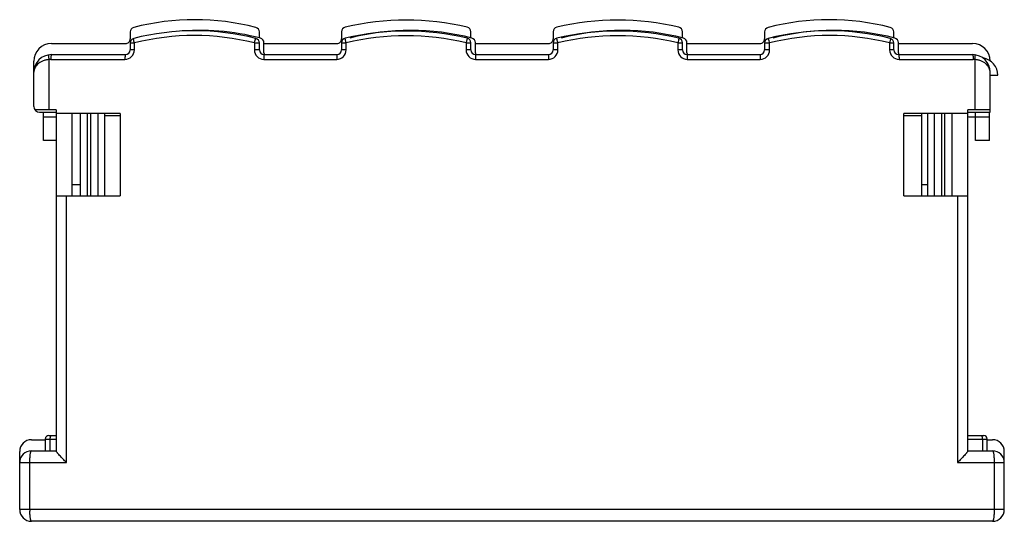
# Model space of a CAD drawing. Header units: millimetres. Extents: x 12.5 to 96.3, y 53.9 to 96.6.
import ezdxf

# ---------------------------------------------------------------- set-up
doc = ezdxf.new("R2010")
doc.units = ezdxf.units.MM
doc.header["$LTSCALE"] = 9.765597
doc.layers.get('0').update_dxf_attribs({"linetype": 'CONTINUOUS'})

msp = doc.modelspace()

# ---------------------------------------------------------------- linework, layer by layer
at = {"color": 7}
for p, q in [((21.931, 95.569), (21.931, 94.977)), ((32.931, 95.065), (32.931, 95.569)), ((39.931, 95.577), (39.931, 94.977)), ((50.931, 95.065), (50.931, 95.577)), ((57.931, 95.577), (57.931, 94.977)), ((68.931, 95.065), (68.931, 95.577)), ((75.931, 95.569), (75.931, 94.977)), ((86.931, 95.065), (86.931, 95.569)), ((15.231, 94.577), (21.531, 94.577)), ((21.931, 94.629), (21.931, 94.037)), ((21.931, 94.629), (22.289, 94.629)), ((22.289, 94.037), (21.931, 94.037)), ((22.289, 94.037), (22.289, 94.629)), ((32.502, 94.629), (32.502, 94.037)), ((32.502, 94.629), (32.931, 94.629)), ((32.931, 94.037), (32.502, 94.037)), ((32.931, 94.037), (32.931, 94.629)), ((33.321, 93.777), (33.321, 94.659)), ((33.331, 94.577), (39.531, 94.577)), ((39.931, 94.637), (39.931, 94.037)), ((39.931, 94.637), (40.313, 94.637)), ((40.313, 94.037), (39.931, 94.037)), ((40.313, 94.037), (40.313, 94.637)), ((50.526, 94.637), (50.526, 94.037)), ((50.526, 94.637), (50.931, 94.637)), ((50.931, 94.037), (50.526, 94.037)), ((50.931, 94.037), (50.931, 94.637)), ((51.321, 93.777), (51.321, 94.659)), ((51.331, 94.577), (57.531, 94.577)), ((57.931, 94.637), (57.931, 94.037)), ((57.931, 94.637), (58.336, 94.637)), ((58.336, 94.037), (57.931, 94.037)), ((58.336, 94.037), (58.336, 94.637)), ((68.55, 94.637), (68.55, 94.037)), ((68.55, 94.637), (68.931, 94.637)), ((68.931, 94.037), (68.55, 94.037)), ((68.931, 94.037), (68.931, 94.637)), ((69.321, 93.777), (69.321, 94.659)), ((69.331, 94.577), (75.531, 94.577)), ((75.931, 94.629), (75.931, 94.037)), ((75.931, 94.629), (76.36, 94.629)), ((76.36, 94.037), (75.931, 94.037)), ((76.36, 94.037), (76.36, 94.629)), ((86.574, 94.629), (86.931, 94.629)), ((86.574, 94.629), (86.574, 94.037)), ((86.931, 94.037), (86.574, 94.037)), ((86.931, 94.037), (86.931, 94.629)), ((87.321, 93.777), (87.321, 94.659)), ((87.331, 94.577), (93.631, 94.577)), ((13.731, 89.237), (13.731, 93.077)), ((15.036, 88.937), (15.036, 93.227)), ((15.179, 93.237), (21.488, 93.237)), ((15.231, 93.637), (21.531, 93.637)), ((33.303, 93.237), (39.511, 93.237)), ((33.331, 93.637), (39.531, 93.637)), ((51.328, 93.237), (57.535, 93.237)), ((51.331, 93.637), (57.531, 93.637)), ((69.331, 93.637), (75.531, 93.637)), ((69.351, 93.237), (75.559, 93.237)), ((87.331, 93.637), (93.631, 93.637)), ((87.375, 93.237), (93.683, 93.237)), ((93.826, 93.227), (93.826, 88.937)), ((95.131, 88.737), (95.131, 92.137)), ((95.131, 91.877), (95.781, 91.877)), ((15.631, 88.937), (13.831, 88.937)), ((15.631, 88.937), (15.631, 59.929)), ((95.131, 88.937), (93.231, 88.937)), ((93.231, 59.929), (93.231, 88.937)), ((14.231, 88.737), (15.631, 88.737)), ((14.561, 86.337), (14.561, 88.737)), ((14.561, 88.337), (15.631, 88.337)), ((21.081, 88.637), (15.631, 88.637)), ((16.981, 88.637), (16.981, 81.637)), ((17.681, 88.637), (17.681, 81.637)), ((18.281, 88.637), (18.281, 81.637)), ((18.581, 81.637), (18.581, 88.637)), ((19.181, 88.637), (19.181, 81.637)), ((19.781, 81.637), (19.781, 88.637)), ((21.081, 88.437), (19.781, 88.437)), ((21.081, 88.637), (21.081, 81.637)), ((89.281, 88.437), (87.781, 88.437)), ((93.231, 88.637), (87.787, 88.637)), ((87.787, 81.637), (87.787, 88.637)), ((89.281, 88.637), (89.281, 81.637)), ((89.781, 88.637), (89.781, 81.637)), ((90.381, 81.637), (90.381, 88.637)), ((90.981, 88.637), (90.981, 81.637)), ((91.281, 81.637), (91.281, 88.637)), ((91.881, 81.637), (91.881, 88.637)), ((93.231, 88.737), (95.131, 88.737)), ((93.381, 88.337), (95.081, 88.337)), ((93.881, 86.337), (93.881, 88.737)), ((95.081, 86.337), (95.081, 88.737)), ((15.631, 86.337), (14.561, 86.337)), ((95.081, 86.337), (93.881, 86.337)), ((16.981, 82.577), (17.681, 82.577)), ((89.281, 82.577), (89.781, 82.577)), ((15.631, 81.637), (21.081, 81.637)), ((16.506, 58.937), (16.506, 81.637)), ((87.787, 81.637), (93.231, 81.637)), ((92.356, 81.637), (92.356, 58.937)), ((15.013, 61.237), (15.631, 61.237)), ((93.231, 61.237), (94.581, 61.237)), ((13.531, 60.877), (14.713, 60.877)), ((14.713, 60.937), (14.713, 59.937)), ((14.713, 60.937), (15.631, 60.937)), ((15.134, 59.937), (15.134, 60.937)), ((93.231, 60.937), (94.881, 60.937)), ((94.461, 60.937), (94.461, 59.937)), ((94.881, 59.937), (94.881, 60.937)), ((94.881, 60.877), (95.331, 60.877)), ((12.531, 54.937), (12.531, 59.877)), ((13.531, 59.937), (15.631, 59.937)), ((93.231, 59.937), (95.331, 59.937)), ((96.331, 54.937), (96.331, 59.877)), ((12.531, 58.937), (16.506, 58.937)), ((13.396, 54.937), (13.396, 58.937)), ((92.356, 58.937), (96.331, 58.937)), ((95.467, 58.937), (95.467, 54.937)), ((96.331, 54.937), (12.531, 54.937)), ((95.331, 53.937), (13.531, 53.937))]:
    msp.add_line(p, q, dxfattribs=at)
for centre, radius, start, end in [((27.431, 75.61), 21, 75.66607, 104.33393), ((45.431, 74.382), 22.2, 76.47056, 103.52944), ((63.431, 74.382), 22.2, 76.47056, 103.52944), ((81.431, 75.61), 21, 75.66607, 104.33393), ((22.331, 95.569), 0.4, 104.33392, 180), ((27.431, 74.67), 21, 75.66607, 104.33393), ((27.821, 74.7), 21, 75.67402, 95.22615), ((32.531, 95.569), 0.4, 0, 75.66606), ((40.331, 95.577), 0.4, 103.52944, 180), ((45.431, 73.442), 22.2, 76.47056, 103.52944), ((45.821, 74.7), 21, 75.67402, 104.32598), ((50.531, 95.577), 0.4, 0, 76.47056), ((58.331, 95.577), 0.4, 103.52944, 180), ((63.431, 73.442), 22.2, 76.47056, 103.52944), ((63.821, 74.7), 21, 75.67402, 104.32598), ((68.531, 95.577), 0.4, 0, 76.47056), ((76.331, 95.569), 0.4, 104.33394, 180), ((81.431, 74.67), 21, 75.66607, 104.33393), ((81.821, 74.7), 21, 75.67402, 104.32598), ((86.531, 95.569), 0.4, 0, 75.66608), ((21.531, 94.977), 0.4, 269.99191, 0.01051), ((22.331, 94.629), 0.4, 104.33393, 180), ((27.396, 74.617), 20.653, 75.68463, 104.3156), ((32.531, 94.629), 0.4, 0, 75.66605), ((32.921, 94.659), 0.4, 0, 76.08333), ((39.531, 94.977), 0.4, 269.99191, 0.01051), ((40.331, 94.637), 0.4, 103.52944, 180), ((45.419, 73.386), 21.856, 76.4879, 103.51207), ((50.531, 94.637), 0.4, 0, 76.47056), ((50.921, 94.659), 0.4, 0, 76.08333), ((57.531, 94.977), 0.4, 269.99191, 0.01051), ((58.331, 94.637), 0.4, 103.52944, 180), ((32.054, 88.317), 27.031, 13.52177, 14.12296), ((63.443, 73.386), 21.856, 76.4879, 103.51207), ((68.531, 94.637), 0.4, 0, 76.47057), ((68.921, 94.659), 0.4, 0, 76.08333), ((75.531, 94.977), 0.4, 269.99191, 0.01051), ((76.331, 94.629), 0.4, 104.33394, 180), ((81.467, 74.617), 20.653, 75.68447, 104.31557), ((86.531, 94.629), 0.4, 0, 75.6661), ((86.921, 94.659), 0.4, 0, 76.08333), ((15.231, 93.077), 1.5, 90.00811, 179.99732), ((21.489, 94.037), 0.8, 269.9327, 359.97558), ((21.531, 94.037), 0.4, 270, 360), ((33.303, 94.038), 0.801, 180.05367, 270.02772), ((33.331, 94.037), 0.4, 180, 270), ((39.512, 94.038), 0.801, 269.97205, 359.94727), ((39.531, 94.037), 0.4, 270, 360), ((51.327, 94.037), 0.801, 180.04821, 270.0594), ((51.331, 94.037), 0.4, 180, 270), ((57.531, 94.037), 0.4, 270, 360), ((57.536, 94.037), 0.801, 269.94001, 359.95159), ((69.35, 94.038), 0.801, 180.05313, 270.02805), ((69.331, 94.037), 0.4, 180, 270), ((75.531, 94.037), 0.4, 270, 360), ((75.559, 94.038), 0.801, 269.97278, 359.94635), ((87.374, 94.037), 0.8, 180.02696, 270.06807), ((87.331, 94.037), 0.4, 180, 270), ((93.631, 93.077), 1.5, 1.05567, 89.99733), ((15.231, 92.137), 1.5, 90, 180), ((15.179, 92.133), 1.104, 89.9981, 97.4534), ((33.721, 93.777), 0.4, 180, 199.8283), ((51.721, 93.777), 0.4, 180, 199.8283), ((69.721, 93.777), 0.4, 180, 199.8283), ((87.721, 93.777), 0.4, 180, 199.8283), ((93.631, 92.137), 1.5, 0, 90), ((93.683, 92.134), 1.103, 82.53943, 89.99964), ((94.281, 91.877), 1.5, 0, 80.72172), ((14.231, 89.237), 0.5, 180, 270), ((93.83, 90.286), 2, 252.43189, 257.02776), ((15.013, 60.937), 0.3, 90, 180), ((94.581, 60.937), 0.3, 0, 90), ((13.531, 59.877), 1, 90, 180), ((95.331, 59.877), 1, 0, 90), ((13.531, 58.937), 1, 90, 180), ((95.331, 58.937), 1, 0, 90), ((13.531, 54.937), 1, 180, 269.99984), ((20.714, 54.936), 7.318, 179.99761, 181.04836), ((95.331, 54.937), 1, 270, 360)]:
    msp.add_arc(centre, radius, start, end, dxfattribs=at)
for points, knots in [([(22.232, 94.899), (22.23, 94.915), (22.226, 94.943), (22.224, 94.98), (22.224, 95.002), (22.229, 95.015), (22.232, 95.016)], [0, 0, 0, 0, 0.407679, 0.713789, 0.908933, 1, 1, 1, 1]), ([(22.289, 94.629), (22.276, 94.677), (22.256, 94.767), (22.238, 94.857), (22.232, 94.899)], [0, 0, 0, 0, 0.542219, 1, 1, 1, 1]), ([(32.502, 94.629), (32.513, 94.659), (32.526, 94.72), (32.542, 94.781), (32.551, 94.81)], [0, 0, 0, 0, 0.513747, 1, 1, 1, 1]), ([(32.551, 94.81), (32.558, 94.833), (32.571, 94.875), (32.589, 94.932), (32.606, 94.975), (32.617, 94.997), (32.62, 95.007)], [0, 0, 0, 0, 0.345503, 0.63569, 0.857682, 1, 1, 1, 1]), ([(32.63, 95.016), (32.629, 95.016), (32.627, 95.016), (32.623, 95.012), (32.621, 95.009), (32.62, 95.007)], [0, 0, 0, 0, 0.166139, 0.492266, 1, 1, 1, 1]), ([(40.252, 94.911), (40.249, 94.927), (40.245, 94.95), (40.24, 94.978), (40.238, 94.994), (40.237, 95.007), (40.236, 95.017), (40.236, 95.022), (40.237, 95.026), (40.238, 95.026)], [0, 0, 0, 0, 0.42007, 0.590924, 0.733031, 0.845321, 0.926934, 0.977706, 1, 1, 1, 1]), ([(40.313, 94.637), (40.301, 94.686), (40.28, 94.777), (40.26, 94.869), (40.252, 94.911)], [0, 0, 0, 0, 0.541756, 1, 1, 1, 1]), ([(50.585, 94.88), (50.576, 94.842), (50.556, 94.761), (50.536, 94.68), (50.526, 94.637)], [0, 0, 0, 0, 0.470522, 1, 1, 1, 1]), ([(50.621, 95.017), (50.62, 95.01), (50.615, 94.993), (50.606, 94.964), (50.596, 94.925), (50.589, 94.896), (50.585, 94.88)], [0, 0, 0, 0, 0.145787, 0.365866, 0.653393, 1, 1, 1, 1]), ([(50.625, 95.026), (50.625, 95.026), (50.624, 95.025), (50.624, 95.024), (50.622, 95.02), (50.619, 95.019), (50.618, 95.018)], [0, 0, 0, 0, 0.062876, 0.230057, 0.520315, 1, 1, 1, 1]), ([(58.269, 94.913), (58.266, 94.921), (58.262, 94.937), (58.256, 94.96), (58.251, 94.98), (58.247, 94.996), (58.243, 95.008), (58.241, 95.017), (58.239, 95.022), (58.239, 95.024), (58.238, 95.025), (58.238, 95.026), (58.238, 95.026)], [0, 0, 0, 0, 0.224403, 0.423941, 0.596239, 0.739393, 0.852215, 0.933614, 0.962299, 0.98291, 0.995422, 1, 1, 1, 1]), ([(68.603, 94.877), (68.596, 94.839), (68.579, 94.759), (68.559, 94.68), (68.55, 94.637)], [0, 0, 0, 0, 0.470127, 1, 1, 1, 1]), ([(68.626, 95.015), (68.627, 95.009), (68.625, 94.991), (68.619, 94.961), (68.612, 94.922), (68.606, 94.893), (68.603, 94.877)], [0, 0, 0, 0, 0.147954, 0.367363, 0.654186, 1, 1, 1, 1]), ([(68.625, 95.026), (68.626, 95.026), (68.626, 95.021), (68.626, 95.018), (68.626, 95.015)], [0, 0, 0, 0, 0.294883, 1, 1, 1, 1]), ([(76.281, 94.905), (76.276, 94.921), (76.266, 94.949), (76.253, 94.984), (76.243, 95.005), (76.237, 95.014), (76.233, 95.016), (76.232, 95.016)], [0, 0, 0, 0, 0.414724, 0.724994, 0.919451, 0.972416, 1, 1, 1, 1]), ([(76.36, 94.629), (76.354, 94.654), (76.329, 94.747), (76.303, 94.839), (76.281, 94.905)], [0, 0, 0, 0, 0.274754, 1, 1, 1, 1]), ([(86.624, 94.861), (86.618, 94.824), (86.602, 94.746), (86.583, 94.669), (86.573, 94.629)], [0, 0, 0, 0, 0.471108, 1, 1, 1, 1]), ([(86.636, 95.003), (86.639, 94.996), (86.639, 94.977), (86.636, 94.946), (86.631, 94.906), (86.626, 94.877), (86.624, 94.861)], [0, 0, 0, 0, 0.15535, 0.375646, 0.659837, 1, 1, 1, 1]), ([(86.63, 95.016), (86.631, 95.016), (86.635, 95.013), (86.636, 95.007), (86.636, 95.003)], [0, 0, 0, 0, 0.169588, 1, 1, 1, 1]), ([(15.036, 93.227), (14.937, 93.219), (14.746, 93.185), (14.407, 93.072), (14.119, 92.897), (13.913, 92.673), (13.808, 92.501), (13.745, 92.321), (13.731, 92.197), (13.731, 92.137)], [0, 0, 0, 0, 0.16064, 0.312032, 0.577522, 0.693685, 0.800881, 0.901872, 1, 1, 1, 1]), ([(15.036, 93.227), (15.03, 93.276), (15.02, 93.368), (15.014, 93.478), (15.016, 93.552), (15.019, 93.586), (15.024, 93.606), (15.027, 93.617), (15.032, 93.623), (15.036, 93.624)], [0, 0, 0, 0, 0.361283, 0.693169, 0.820926, 0.914358, 0.947299, 0.971658, 1, 1, 1, 1]), ([(15.231, 93.637), (15.227, 93.637), (15.221, 93.631), (15.216, 93.62), (15.209, 93.601), (15.201, 93.567), (15.19, 93.492), (15.182, 93.38), (15.179, 93.286), (15.179, 93.237)], [0, 0, 0, 0, 0.028296, 0.052684, 0.085705, 0.179472, 0.307699, 0.640181, 1, 1, 1, 1]), ([(21.531, 93.637), (21.528, 93.637), (21.523, 93.63), (21.519, 93.62), (21.513, 93.601), (21.506, 93.567), (21.5, 93.516), (21.494, 93.453), (21.489, 93.359), (21.488, 93.286), (21.488, 93.237)], [0, 0, 0, 0, 0.025522, 0.049195, 0.08179, 0.17531, 0.303841, 0.461708, 0.63803, 1, 1, 1, 1]), ([(33.331, 93.637), (33.33, 93.637), (33.328, 93.635), (33.324, 93.625), (33.32, 93.604), (33.315, 93.568), (33.311, 93.517), (33.308, 93.455), (33.305, 93.385), (33.304, 93.311), (33.303, 93.261), (33.303, 93.237)], [0, 0, 0, 0, 0.007292, 0.021062, 0.074437, 0.166127, 0.29389, 0.452383, 0.630727, 0.81691, 1, 1, 1, 1]), ([(39.531, 93.637), (39.53, 93.637), (39.529, 93.634), (39.527, 93.629), (39.525, 93.62), (39.523, 93.601), (39.52, 93.567), (39.517, 93.516), (39.514, 93.453), (39.513, 93.383), (39.512, 93.31), (39.511, 93.261), (39.511, 93.237)], [0, 0, 0, 0, 0.006009, 0.019422, 0.041646, 0.073417, 0.166534, 0.295778, 0.455159, 0.633493, 0.818657, 1, 1, 1, 1]), ([(51.331, 93.637), (51.331, 93.637), (51.331, 93.636), (51.331, 93.635), (51.331, 93.633), (51.33, 93.628), (51.33, 93.62), (51.33, 93.607), (51.329, 93.591), (51.329, 93.57), (51.329, 93.546), (51.328, 93.508), (51.328, 93.453), (51.327, 93.383), (51.327, 93.31), (51.327, 93.261), (51.327, 93.237)], [0, 0, 0, 0, 0.001105, 0.00421, 0.009438, 0.016868, 0.038636, 0.070107, 0.111672, 0.162943, 0.223338, 0.292273, 0.452122, 0.631253, 0.817472, 1, 1, 1, 1]), ([(57.531, 93.637), (57.531, 93.637), (57.531, 93.636), (57.532, 93.635), (57.532, 93.633), (57.532, 93.628), (57.532, 93.62), (57.533, 93.607), (57.533, 93.591), (57.533, 93.57), (57.534, 93.546), (57.534, 93.508), (57.535, 93.453), (57.535, 93.383), (57.535, 93.31), (57.535, 93.261), (57.535, 93.237)], [0, 0, 0, 0, 0.001105, 0.00421, 0.009438, 0.016867, 0.038636, 0.070107, 0.111671, 0.162942, 0.223337, 0.292273, 0.452121, 0.631252, 0.817472, 1, 1, 1, 1]), ([(69.331, 93.637), (69.332, 93.637), (69.334, 93.634), (69.335, 93.629), (69.337, 93.62), (69.34, 93.601), (69.343, 93.567), (69.346, 93.516), (69.348, 93.453), (69.35, 93.383), (69.351, 93.31), (69.351, 93.261), (69.351, 93.237)], [0, 0, 0, 0, 0.006009, 0.019423, 0.041647, 0.073417, 0.166534, 0.295778, 0.455159, 0.633493, 0.818657, 1, 1, 1, 1]), ([(75.531, 93.637), (75.532, 93.637), (75.535, 93.635), (75.538, 93.625), (75.543, 93.604), (75.547, 93.568), (75.551, 93.517), (75.555, 93.455), (75.557, 93.385), (75.559, 93.311), (75.559, 93.261), (75.559, 93.237)], [0, 0, 0, 0, 0.007292, 0.021062, 0.074436, 0.166126, 0.293889, 0.452382, 0.630725, 0.816909, 1, 1, 1, 1]), ([(87.331, 93.637), (87.335, 93.637), (87.34, 93.63), (87.344, 93.62), (87.35, 93.601), (87.356, 93.567), (87.363, 93.516), (87.368, 93.453), (87.373, 93.359), (87.375, 93.286), (87.375, 93.237)], [0, 0, 0, 0, 0.025522, 0.049195, 0.08179, 0.17531, 0.303841, 0.461709, 0.63803, 1, 1, 1, 1]), ([(93.631, 93.637), (93.635, 93.637), (93.641, 93.631), (93.646, 93.62), (93.653, 93.601), (93.661, 93.567), (93.672, 93.492), (93.681, 93.38), (93.683, 93.286), (93.683, 93.237)], [0, 0, 0, 0, 0.028296, 0.052684, 0.085706, 0.179473, 0.307701, 0.640184, 1, 1, 1, 1]), ([(93.826, 93.227), (93.832, 93.275), (93.842, 93.368), (93.848, 93.478), (93.846, 93.552), (93.843, 93.586), (93.839, 93.606), (93.835, 93.617), (93.83, 93.624), (93.826, 93.624)], [0, 0, 0, 0, 0.360363, 0.692209, 0.820239, 0.913996, 0.947076, 0.971545, 1, 1, 1, 1]), ([(95.131, 92.137), (95.131, 92.197), (95.117, 92.321), (95.054, 92.501), (94.949, 92.673), (94.802, 92.834), (94.612, 92.977), (94.381, 93.096), (94.116, 93.185), (93.925, 93.22), (93.826, 93.227)], [0, 0, 0, 0, 0.097912, 0.198635, 0.305774, 0.421972, 0.548996, 0.688187, 0.839613, 1, 1, 1, 1]), ([(15.134, 60.937), (15.134, 60.986), (15.142, 61.075), (15.17, 61.162), (15.192, 61.194)], [0, 0, 0, 0, 0.558745, 1, 1, 1, 1]), ([(15.192, 61.194), (15.196, 61.201), (15.211, 61.221), (15.236, 61.237), (15.253, 61.237)], [0, 0, 0, 0, 0.305663, 1, 1, 1, 1]), ([(94.341, 61.237), (94.364, 61.237), (94.401, 61.204), (94.427, 61.149), (94.439, 61.111), (94.444, 61.091)], [0, 0, 0, 0, 0.378766, 0.659722, 1, 1, 1, 1]), ([(94.444, 61.091), (94.446, 61.079), (94.457, 61.028), (94.461, 60.976), (94.461, 60.937)], [0, 0, 0, 0, 0.237727, 1, 1, 1, 1]), ([(13.396, 58.937), (13.396, 59.064), (13.402, 59.301), (13.424, 59.578), (13.45, 59.744), (13.466, 59.816), (13.478, 59.858), (13.49, 59.892), (13.504, 59.919), (13.52, 59.937), (13.531, 59.937)], [0, 0, 0, 0, 0.373419, 0.691148, 0.814163, 0.864617, 0.907213, 0.941714, 0.968146, 1, 1, 1, 1]), ([(16.506, 58.937), (16.454, 58.989), (16.352, 59.093), (16.204, 59.247), (16.063, 59.397), (15.933, 59.539), (15.834, 59.651), (15.764, 59.733), (15.721, 59.787), (15.684, 59.835), (15.657, 59.874), (15.64, 59.902), (15.633, 59.919), (15.631, 59.926), (15.631, 59.929)], [0, 0, 0, 0, 0.166214, 0.328632, 0.484708, 0.631231, 0.763686, 0.822704, 0.875561, 0.921024, 0.957716, 0.984299, 0.993501, 1, 1, 1, 1]), ([(93.231, 59.929), (93.231, 59.926), (93.23, 59.919), (93.222, 59.902), (93.206, 59.874), (93.178, 59.835), (93.142, 59.787), (93.098, 59.733), (93.028, 59.651), (92.93, 59.539), (92.8, 59.397), (92.659, 59.247), (92.51, 59.093), (92.408, 58.989), (92.356, 58.937)], [0, 0, 0, 0, 0.006499, 0.015701, 0.042284, 0.078976, 0.124439, 0.177296, 0.236314, 0.368769, 0.515292, 0.671368, 0.833786, 1, 1, 1, 1]), ([(95.331, 59.937), (95.342, 59.937), (95.358, 59.919), (95.372, 59.892), (95.384, 59.858), (95.396, 59.816), (95.412, 59.744), (95.421, 59.686), (95.427, 59.644)], [0, 0, 0, 0, 0.103212, 0.188821, 0.300477, 0.438355, 0.601952, 1, 1, 1, 1]), ([(95.427, 59.644), (95.442, 59.536), (95.461, 59.301), (95.467, 59.064), (95.467, 58.937)], [0, 0, 0, 0, 0.459721, 1, 1, 1, 1]), ([(13.531, 53.937), (13.522, 53.937), (13.507, 53.951), (13.494, 53.974), (13.482, 54.003), (13.471, 54.038), (13.456, 54.099), (13.431, 54.241), (13.408, 54.482), (13.399, 54.689), (13.397, 54.803)], [0, 0, 0, 0, 0.03258, 0.058629, 0.092351, 0.133872, 0.183063, 0.303376, 0.618453, 1, 1, 1, 1]), ([(95.467, 54.937), (95.467, 54.809), (95.461, 54.573), (95.438, 54.295), (95.412, 54.13), (95.396, 54.057), (95.384, 54.016), (95.372, 53.982), (95.358, 53.955), (95.342, 53.937), (95.331, 53.937)], [0, 0, 0, 0, 0.373418, 0.691148, 0.814162, 0.864616, 0.907212, 0.941713, 0.968146, 1, 1, 1, 1])]:
    msp.add_open_spline(points, degree=3, knots=knots, dxfattribs=at)

doc.saveas('drawing.dxf')
